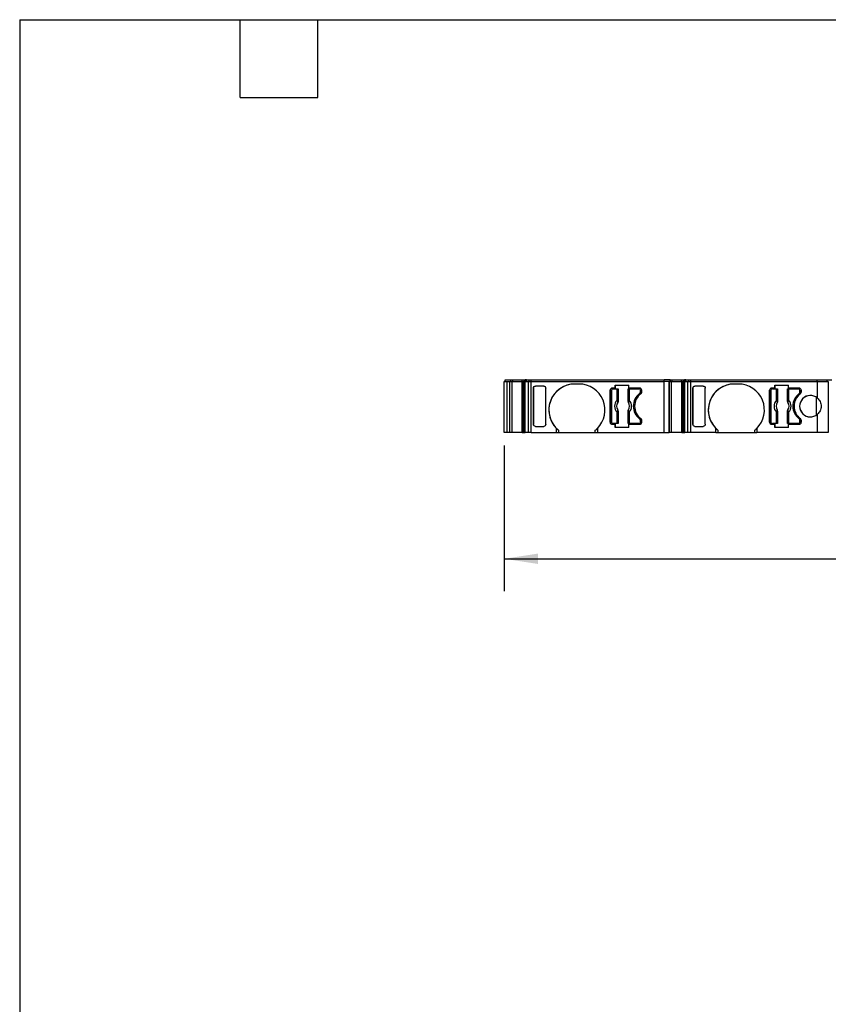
# Model space of a CAD drawing. Header units: millimetres. Extents: x 6 to 273, y 6 to 210.
# Tile 2 of 7: x 6 to 86, y 113 to 210. Entities that reach past the tile are written whole.
import ezdxf

# ---------------------------------------------------------------- set-up
doc = ezdxf.new("R2010")
doc.units = ezdxf.units.MM
doc.linetypes.add('SLD-Solid', pattern=[0])
doc.layers.add('DIMENSIONS', color=140, linetype='SLD-Solid', lineweight=25)
doc.layers.add('TEXT', color=140, linetype='SLD-Solid', lineweight=25)
doc.styles.add('SLDTEXTSTYLE0', font='TXT', dxfattribs={"width": 0.7})
doc.dimstyles.new('SLDDIMSTYLE0', dxfattribs={"dimtxt": 2.158008, "dimasz": 3.302, "dimexe": 0, "dimexo": 0.0625, "dimgap": 0.539502, "dimtad": 0, "dimtih": 1, "dimtoh": 1, "dimrnd": 1e-09, "dimzin": 12, "dimdsep": 46, "dimtxsty": 'SLDTEXTSTYLE0', "dimsah": 1, "dimcen": 0.09, "dimadec": 0, "dimazin": 3, "dimtfac": 1, "dimtofl": 0, "dimtmove": 0, "dimatfit": 3, "dimfxl": 0, "dimfrac": 2, "dimtolj": 1, "dimtzin": 12, "dimarcsym": 0})

# ---------------------------------------------------------------- blocks, each defined once
blk = doc.blocks.new('_D_4')
at = {"layer": 'DIMENSIONS'}
for p, q in [((53.82, 167.837), (53.82, 153.559)), ((133.907, 167.837), (133.907, 153.559)), ((53.82, 156.734), (86.346, 156.734)), ((89.27, 156.734), (88.546, 156.734)), ((88.546, 156.734), (88.546, 153.304)), ((95.683, 156.734), (96.408, 156.734)), ((96.408, 156.734), (96.408, 153.304)), ((133.907, 156.734), (98.607, 156.734)), ((88.546, 153.304), (89.27, 153.304)), ((96.408, 153.304), (95.683, 153.304))]:
    blk.add_line(p, q, dxfattribs=at)
for points in [[(53.82, 156.734), (57.122, 156.226), (57.122, 157.242)], [(133.907, 156.734), (130.605, 157.242), (130.605, 156.226)]]:
    blk.add_solid(points, dxfattribs=at)
at = {"layer": 'DIMENSIONS', "char_height": 2.1167, "attachment_point": 1, "style": 'SLDTEXTSTYLE0'}
for s, insert in [('80.1', (89.27, 159.945)), ('3.15', (89.27, 156.032))]:
    blk.add_mtext(s, dxfattribs=dict(at, insert=insert))

msp = doc.modelspace()

# ---------------------------------------------------------------- linework, layer by layer
for p, q in [((53.82, 169.107), (53.82, 174.107)), ((53.82, 174.107), (54.067, 174.107)), ((53.92, 174.107), (53.92, 174.257)), ((53.92, 174.257), (54.467, 174.257)), ((54.067, 174.107), (54.067, 169.107)), ((54.067, 174.107), (54.367, 174.107)), ((54.367, 169.107), (54.367, 174.107)), ((54.367, 174.107), (54.377, 174.107)), ((54.367, 169.107), (54.367, 174.107)), ((54.377, 169.107), (54.377, 174.107)), ((54.377, 174.107), (54.585, 174.107)), ((54.467, 174.107), (54.467, 174.257)), ((54.467, 174.257), (54.474, 174.257)), ((54.474, 174.107), (54.474, 174.257)), ((54.474, 174.257), (54.663, 174.257)), ((54.585, 169.107), (54.585, 174.107)), ((54.585, 174.107), (55.58, 174.107)), ((54.663, 174.107), (54.663, 174.257)), ((54.663, 174.257), (55.571, 174.257)), ((55.571, 174.107), (55.571, 174.257)), ((55.571, 174.257), (55.613, 174.257)), ((55.58, 169.107), (55.58, 174.107)), ((55.58, 174.107), (55.639, 174.107)), ((55.613, 174.257), (55.758, 174.257)), ((55.639, 174.107), (55.783, 174.107)), ((55.639, 174.007), (55.783, 174.007)), ((55.639, 169.107), (55.639, 174.007)), ((55.661, 174.007), (55.661, 169.107)), ((55.732, 169.107), (55.732, 174.007)), ((55.758, 174.107), (55.758, 174.257)), ((55.758, 174.257), (55.873, 174.257)), ((55.774, 169.107), (55.774, 174.007)), ((55.783, 174.007), (55.783, 174.107)), ((55.783, 174.107), (55.877, 174.107)), ((55.783, 174.007), (55.877, 174.007)), ((55.873, 174.107), (55.873, 174.257)), ((55.992, 174.257), (55.873, 174.257)), ((55.877, 169.107), (55.877, 174.107)), ((55.877, 174.107), (56.179, 174.107)), ((55.992, 174.107), (55.992, 174.257)), ((55.992, 174.257), (56.275, 174.257)), ((56.179, 169.107), (56.179, 174.107)), ((56.179, 174.107), (56.468, 174.107)), ((56.275, 174.107), (56.275, 174.257)), ((56.275, 174.257), (56.468, 174.257)), ((56.468, 174.107), (56.468, 174.257)), ((56.468, 174.257), (69.487, 174.257)), ((56.468, 169.107), (56.468, 174.107)), ((56.468, 174.107), (69.487, 174.107)), ((57.688, 173.657), (56.88, 173.657)), ((61.138, 173.857), (60.738, 173.857)), ((64.693, 173.757), (66.034, 173.757)), ((64.693, 173.757), (64.693, 173.457)), ((64.693, 173.457), (64.693, 173.757)), ((64.693, 173.757), (64.693, 173.757)), ((66.034, 173.457), (66.034, 173.757)), ((69.487, 174.107), (69.487, 174.257)), ((70.087, 174.257), (69.487, 174.257)), ((69.487, 169.107), (69.487, 174.107)), ((69.987, 174.107), (69.487, 174.107)), ((69.987, 169.107), (69.987, 174.107)), ((69.987, 174.107), (69.997, 174.107)), ((69.987, 169.107), (69.987, 174.107)), ((69.997, 169.107), (69.997, 174.107)), ((69.997, 174.107), (70.205, 174.107)), ((70.087, 174.107), (70.087, 174.257)), ((70.087, 174.257), (70.094, 174.257)), ((70.087, 174.107), (70.087, 174.257)), ((70.094, 174.107), (70.094, 174.257)), ((70.094, 174.257), (70.283, 174.257)), ((70.205, 169.107), (70.205, 174.107)), ((70.205, 174.107), (71.2, 174.107)), ((70.283, 174.107), (70.283, 174.257)), ((70.283, 174.257), (71.19, 174.257)), ((71.19, 174.107), (71.19, 174.257)), ((71.19, 174.257), (71.233, 174.257)), ((71.2, 169.107), (71.2, 174.107)), ((71.2, 174.107), (71.258, 174.107)), ((71.233, 174.257), (71.377, 174.257)), ((71.258, 174.107), (71.403, 174.107)), ((71.258, 174.007), (71.403, 174.007)), ((71.258, 169.107), (71.258, 174.007)), ((71.281, 174.007), (71.281, 169.107)), ((71.352, 169.107), (71.352, 174.007)), ((71.377, 174.107), (71.377, 174.257)), ((71.377, 174.257), (71.492, 174.257)), ((71.394, 169.107), (71.394, 174.007)), ((71.403, 174.007), (71.403, 174.107)), ((71.403, 174.107), (71.497, 174.107)), ((71.403, 174.007), (71.497, 174.007)), ((71.492, 174.107), (71.492, 174.257)), ((71.612, 174.257), (71.492, 174.257)), ((71.497, 169.107), (71.497, 174.107)), ((71.497, 174.107), (71.798, 174.107)), ((71.612, 174.107), (71.612, 174.257)), ((71.612, 174.257), (71.895, 174.257)), ((71.798, 169.107), (71.798, 174.107)), ((71.798, 174.107), (72.088, 174.107)), ((71.895, 174.107), (71.895, 174.257)), ((71.895, 174.257), (72.088, 174.257)), ((72.088, 174.107), (72.088, 174.257)), ((72.088, 174.257), (84.463, 174.257)), ((72.088, 169.107), (72.088, 174.107)), ((72.088, 174.107), (84.507, 174.107)), ((73.307, 173.657), (72.498, 173.657)), ((76.757, 173.857), (76.357, 173.857)), ((80.312, 173.757), (81.653, 173.757)), ((80.312, 173.757), (80.312, 173.457)), ((80.312, 173.457), (80.312, 173.757)), ((80.312, 173.757), (80.312, 173.757)), ((81.653, 173.457), (81.653, 173.757)), ((84.463, 174.107), (84.463, 174.257)), ((84.463, 174.257), (85.464, 174.257)), ((84.507, 172.465), (84.507, 174.107)), ((84.507, 174.107), (85.564, 174.107)), ((85.464, 174.107), (85.464, 174.257)), ((85.464, 174.107), (85.464, 174.257)), ((85.464, 174.257), (85.908, 174.257)), ((85.564, 174.107), (85.564, 169.107)), ((56.68, 173.474), (56.68, 173.456)), ((56.68, 169.89), (56.68, 173.474)), ((56.68, 173.456), (56.68, 169.908)), ((57.888, 169.908), (57.888, 173.456)), ((64.188, 173.257), (64.188, 170.107)), ((64.188, 173.257), (64.188, 173.257)), ((64.188, 170.107), (64.188, 173.257)), ((64.313, 173.232), (64.313, 170.132)), ((64.693, 173.457), (64.388, 173.457)), ((64.463, 173.382), (64.872, 173.382)), ((64.693, 173.457), (64.693, 173.457)), ((64.872, 172.269), (64.872, 173.382)), ((64.872, 173.382), (64.971, 173.382)), ((64.971, 173.382), (64.971, 172.269)), ((64.971, 173.382), (64.981, 173.382)), ((64.981, 172.158), (64.981, 173.382)), ((65.946, 173.382), (65.946, 172.158)), ((65.946, 173.382), (65.955, 173.382)), ((65.955, 172.269), (65.955, 173.382)), ((65.955, 173.382), (66.055, 173.382)), ((67.088, 173.457), (66.034, 173.457)), ((66.055, 173.382), (66.055, 172.269)), ((66.055, 173.382), (67.013, 173.382)), ((67.083, 172.922), (67.083, 172.922)), ((67.163, 173.082), (67.163, 173.232)), ((67.163, 173.232), (67.163, 173.232)), ((67.163, 173.232), (67.163, 173.082)), ((67.163, 173.082), (67.163, 173.082)), ((67.288, 173.057), (67.288, 173.257)), ((72.298, 173.474), (72.298, 173.456)), ((72.298, 169.89), (72.298, 173.474)), ((72.298, 173.456), (72.298, 169.908)), ((73.507, 169.908), (73.507, 173.456)), ((79.807, 173.257), (79.807, 170.107)), ((79.807, 173.257), (79.807, 173.257)), ((79.807, 170.107), (79.807, 173.257)), ((79.932, 173.232), (79.932, 170.132)), ((80.312, 173.457), (80.007, 173.457)), ((80.082, 173.382), (80.49, 173.382)), ((80.312, 173.457), (80.312, 173.457)), ((80.49, 172.269), (80.49, 173.382)), ((80.49, 173.382), (80.59, 173.382)), ((80.59, 173.382), (80.59, 172.269)), ((80.59, 173.382), (80.6, 173.382)), ((80.6, 172.158), (80.6, 173.382)), ((81.565, 173.382), (81.565, 172.158)), ((81.565, 173.382), (81.574, 173.382)), ((81.574, 172.269), (81.574, 173.382)), ((81.574, 173.382), (81.674, 173.382)), ((82.707, 173.457), (81.653, 173.457)), ((81.674, 173.382), (81.674, 172.269)), ((81.674, 173.382), (82.632, 173.382)), ((82.702, 172.922), (82.702, 172.922)), ((82.782, 173.082), (82.782, 173.232)), ((82.782, 173.232), (82.782, 173.232)), ((82.782, 173.232), (82.782, 173.082)), ((82.782, 173.082), (82.782, 173.082)), ((82.907, 173.257), (82.907, 173.057)), ((64.872, 172.269), (64.971, 172.269)), ((65.955, 172.269), (66.055, 172.269)), ((80.49, 172.269), (80.59, 172.269)), ((81.574, 172.269), (81.674, 172.269)), ((84.418, 170.828), (84.418, 172.536)), ((64.872, 169.982), (64.872, 171.095)), ((64.971, 171.095), (64.872, 171.095)), ((64.971, 171.095), (64.971, 169.982)), ((64.981, 169.982), (64.981, 171.205)), ((65.946, 171.205), (65.946, 169.982)), ((65.955, 169.982), (65.955, 171.095)), ((66.055, 171.095), (65.955, 171.095)), ((66.055, 171.095), (66.055, 169.982)), ((80.49, 169.982), (80.49, 171.095)), ((80.59, 171.095), (80.49, 171.095)), ((80.59, 171.095), (80.59, 169.982)), ((80.6, 169.982), (80.6, 171.205)), ((81.565, 171.205), (81.565, 169.982)), ((81.574, 169.982), (81.574, 171.095)), ((81.674, 171.095), (81.574, 171.095)), ((81.674, 171.095), (81.674, 169.982)), ((84.507, 169.107), (84.507, 170.899)), ((56.68, 169.908), (56.68, 169.89)), ((64.188, 170.107), (64.188, 170.107)), ((64.388, 169.907), (64.693, 169.907)), ((64.872, 169.982), (64.463, 169.982)), ((64.693, 169.907), (64.693, 169.607)), ((64.693, 169.607), (64.693, 169.907)), ((64.693, 169.907), (64.693, 169.907)), ((64.971, 169.982), (64.872, 169.982)), ((64.981, 169.982), (64.971, 169.982)), ((65.955, 169.982), (65.946, 169.982)), ((66.055, 169.982), (65.955, 169.982)), ((66.034, 169.607), (66.034, 169.907)), ((66.034, 169.907), (67.088, 169.907)), ((67.013, 169.982), (66.055, 169.982)), ((67.083, 170.442), (67.083, 170.442)), ((67.163, 170.132), (67.163, 170.282)), ((67.163, 170.282), (67.163, 170.282)), ((67.163, 170.282), (67.163, 170.132)), ((67.163, 170.132), (67.163, 170.132)), ((67.288, 170.107), (67.288, 170.307)), ((72.298, 169.908), (72.298, 169.89)), ((79.807, 170.107), (79.807, 170.107)), ((80.007, 169.907), (80.312, 169.907)), ((80.49, 169.982), (80.082, 169.982)), ((80.312, 169.907), (80.312, 169.607)), ((80.312, 169.907), (80.312, 169.907)), ((80.312, 169.607), (80.312, 169.907)), ((80.59, 169.982), (80.49, 169.982)), ((80.6, 169.982), (80.59, 169.982)), ((81.574, 169.982), (81.565, 169.982)), ((81.674, 169.982), (81.574, 169.982)), ((81.653, 169.607), (81.653, 169.907)), ((81.653, 169.907), (82.707, 169.907)), ((82.632, 169.982), (81.674, 169.982)), ((82.702, 170.442), (82.702, 170.442)), ((82.782, 170.132), (82.782, 170.282)), ((82.782, 170.282), (82.782, 170.282)), ((82.782, 170.282), (82.782, 170.132)), ((82.782, 170.132), (82.782, 170.132)), ((82.907, 170.307), (82.907, 170.107)), ((54.067, 169.107), (53.82, 169.107)), ((54.367, 169.107), (54.067, 169.107)), ((54.377, 169.107), (54.367, 169.107)), ((54.585, 169.107), (54.377, 169.107)), ((55.58, 169.107), (54.585, 169.107)), ((55.58, 169.107), (55.639, 169.107)), ((55.639, 169.107), (55.661, 169.107)), ((55.661, 169.107), (55.732, 169.107)), ((55.732, 169.107), (55.774, 169.107)), ((55.774, 169.107), (55.877, 169.107)), ((56.179, 169.107), (55.877, 169.107)), ((56.468, 169.107), (56.179, 169.107)), ((56.468, 169.107), (58.938, 169.107)), ((56.88, 169.707), (57.688, 169.707)), ((58.938, 169.107), (58.938, 169.501)), ((58.938, 169.107), (59.138, 169.107)), ((59.138, 169.321), (59.138, 169.107)), ((59.138, 169.107), (62.738, 169.107)), ((62.738, 169.107), (62.738, 169.321)), ((62.738, 169.107), (62.938, 169.107)), ((62.938, 169.501), (62.938, 169.107)), ((62.938, 169.107), (69.487, 169.107)), ((66.034, 169.607), (64.693, 169.607)), ((64.693, 169.607), (64.693, 169.607)), ((69.487, 169.107), (69.987, 169.107)), ((69.997, 169.107), (69.987, 169.107)), ((70.205, 169.107), (69.997, 169.107)), ((71.2, 169.107), (70.205, 169.107)), ((71.2, 169.107), (71.258, 169.107)), ((71.258, 169.107), (71.281, 169.107)), ((71.281, 169.107), (71.352, 169.107)), ((71.352, 169.107), (71.394, 169.107)), ((71.394, 169.107), (71.497, 169.107)), ((71.798, 169.107), (71.497, 169.107)), ((72.088, 169.107), (71.798, 169.107)), ((74.557, 169.107), (72.088, 169.107)), ((72.498, 169.707), (73.307, 169.707)), ((74.557, 169.107), (74.557, 169.501)), ((74.557, 169.107), (74.757, 169.107)), ((74.757, 169.321), (74.757, 169.107)), ((74.757, 169.107), (78.357, 169.107)), ((78.357, 169.107), (78.357, 169.321)), ((78.357, 169.107), (78.557, 169.107)), ((78.557, 169.501), (78.557, 169.107)), ((84.507, 169.107), (78.557, 169.107)), ((81.653, 169.607), (80.312, 169.607)), ((80.312, 169.607), (80.312, 169.607)), ((85.564, 169.107), (84.507, 169.107))]:
    msp.add_line(p, q)
at = {"flags": 128}
for points in [[(64.945, 172.044), (64.944, 172.045), (64.943, 172.045)], [(64.974, 172.161), (64.978, 172.159), (64.981, 172.158)], [(65.946, 172.158), (65.95, 172.16), (65.952, 172.161)], [(65.983, 172.045), (65.982, 172.045), (65.982, 172.044)], [(80.564, 172.044), (80.563, 172.045), (80.562, 172.045)], [(80.593, 172.161), (80.597, 172.159), (80.6, 172.158)], [(81.565, 172.158), (81.568, 172.16), (81.571, 172.161)], [(81.602, 172.045), (81.601, 172.045), (81.6, 172.044)], [(64.943, 171.319), (64.944, 171.319), (64.945, 171.32)], [(64.981, 171.205), (64.977, 171.204), (64.974, 171.203)], [(65.952, 171.203), (65.949, 171.205), (65.946, 171.205)], [(65.982, 171.32), (65.983, 171.319), (65.983, 171.319)], [(80.562, 171.319), (80.563, 171.319), (80.564, 171.32)], [(80.6, 171.205), (80.596, 171.204), (80.593, 171.203)], [(81.571, 171.203), (81.567, 171.205), (81.565, 171.205)], [(81.6, 171.32), (81.601, 171.319), (81.602, 171.319)]]:
    msp.add_lwpolyline(points, dxfattribs=at)
for centre, radius, start, end in [((60.738, 171.307), 2.55, 90, 225.09914), ((60.738, 171.307), 2.55, 90, 231.13768), ((61.138, 171.307), 2.55, 314.90088, 89.99999), ((76.357, 171.307), 2.55, 90, 225.09914), ((76.357, 171.307), 2.55, 90, 231.13764), ((76.757, 171.307), 2.55, 314.90088, 89.99999), ((64.388, 173.257), 0.2, 90, 180), ((64.388, 173.257), 0.2, 90, 180), ((64.463, 173.232), 0.15, 90, 180), ((68.013, 171.682), 1.55, 126.8699, 233.1301), ((68.013, 171.682), 1.55, 126.86988, 233.13012), ((68.088, 171.682), 1.5, 126.03188, 233.96812), ((67.013, 173.232), 0.15, 0, 90), ((67.013, 173.232), 0.15, 0, 90), ((66.963, 173.082), 0.2, 306.8699, 0), ((66.963, 173.082), 0.2, 306.87005, 0), ((67.088, 173.257), 0.2, 0, 90), ((67.088, 173.057), 0.2, 306.03188, 0), ((80.007, 173.257), 0.2, 90, 180), ((80.007, 173.257), 0.2, 90, 180), ((80.082, 173.232), 0.15, 90, 180), ((83.632, 171.682), 1.55, 126.8699, 233.1301), ((83.632, 171.682), 1.55, 126.86988, 233.13012), ((83.707, 171.682), 1.5, 126.03188, 233.96812), ((82.632, 173.232), 0.15, 0, 90), ((82.632, 173.232), 0.15, 0, 90), ((82.582, 173.082), 0.2, 306.8699, 0), ((82.582, 173.082), 0.2, 306.87005, 0), ((82.707, 173.257), 0.2, 0, 90), ((83.807, 171.682), 1.05, 48.19046, 311.80954), ((83.807, 171.682), 1.05, 90, 270), ((82.707, 173.057), 0.2, 306.03188, 0), ((65.463, 171.682), 0.833, 135.23629, 224.76371), ((65.463, 171.682), 0.634, 145.08334, 214.91666), ((65.463, 171.682), 0.633, 145.05031, 214.94969), ((64.91, 172.175), 0.066, 289.96147, 346.89449), ((66.017, 172.175), 0.066, 193.10543, 250.03853), ((65.463, 171.682), 0.633, 325.05032, 34.94968), ((65.463, 171.682), 0.634, 325.08334, 34.91666), ((65.463, 171.682), 0.833, 315.23629, 44.76371), ((81.082, 171.682), 0.833, 135.23629, 224.76371), ((81.082, 171.682), 0.634, 145.08334, 214.91666), ((81.082, 171.682), 0.633, 145.05032, 214.94968), ((80.529, 172.175), 0.066, 289.96147, 346.89449), ((81.635, 172.175), 0.066, 193.10543, 250.03853), ((81.082, 171.682), 0.633, 325.05032, 34.94968), ((81.082, 171.682), 0.634, 325.08334, 34.91666), ((81.082, 171.682), 0.833, 315.23629, 44.76371), ((64.91, 171.188), 0.066, 13.10551, 70.03853), ((66.017, 171.188), 0.066, 109.96147, 166.89457), ((80.529, 171.188), 0.066, 13.10551, 70.03853), ((81.635, 171.188), 0.066, 109.96147, 166.89457), ((64.388, 170.107), 0.2, 180, 270), ((64.388, 170.107), 0.2, 180, 270.00054), ((64.463, 170.132), 0.15, 180, 270), ((67.013, 170.132), 0.15, 270, 0), ((67.013, 170.132), 0.15, 270.00025, 0), ((66.963, 170.282), 0.2, 0, 53.1301), ((66.963, 170.282), 0.2, 0, 53.12995), ((67.088, 170.107), 0.2, 270, 0), ((67.088, 170.307), 0.2, 0, 53.96812), ((80.007, 170.107), 0.2, 180, 270), ((80.007, 170.107), 0.2, 180, 270.00052), ((80.082, 170.132), 0.15, 180, 270), ((82.632, 170.132), 0.15, 270, 0), ((82.632, 170.132), 0.15, 270.00025, 0), ((82.582, 170.282), 0.2, 0, 53.1301), ((82.582, 170.282), 0.2, 0, 53.12995), ((82.707, 170.107), 0.2, 270, 0), ((82.707, 170.307), 0.2, 0, 53.96812)]:
    msp.add_arc(centre, radius, start, end)
for points, knots in [([(56.68, 173.456), (56.68, 173.504), (56.699, 173.559), (56.777, 173.637), (56.833, 173.657), (56.88, 173.657)], [0, 0, 0, 0, 0.5, 0.5, 1, 1, 1, 1]), ([(57.688, 173.657), (57.736, 173.657), (57.791, 173.637), (57.869, 173.559), (57.888, 173.504), (57.888, 173.456)], [0, 0, 0, 0, 0.5, 0.5, 1, 1, 1, 1]), ([(72.298, 173.456), (72.298, 173.504), (72.318, 173.559), (72.396, 173.637), (72.451, 173.657), (72.498, 173.657)], [0, 0, 0, 0, 0.5, 0.5, 1, 1, 1, 1]), ([(73.307, 173.657), (73.354, 173.657), (73.409, 173.637), (73.487, 173.559), (73.507, 173.504), (73.507, 173.456)], [0, 0, 0, 0, 0.5, 0.5, 1, 1, 1, 1]), ([(64.974, 172.161), (64.974, 172.144), (64.973, 172.103), (64.955, 172.067), (64.943, 172.045)], [0, 0, 0, 0, 0.389276, 1, 1, 1, 1]), ([(64.945, 172.044), (64.949, 172.05), (64.952, 172.055), (64.955, 172.061), (64.958, 172.066), (64.961, 172.072), (64.964, 172.078), (64.967, 172.084), (64.969, 172.09), (64.971, 172.096), (64.972, 172.099), (64.973, 172.102), (64.974, 172.105), (64.975, 172.112), (64.977, 172.118), (64.978, 172.124), (64.978, 172.127), (64.979, 172.131), (64.979, 172.134), (64.98, 172.142), (64.981, 172.15), (64.981, 172.158)], [0, 0, 0, 0, 0.0000193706, 0.0000193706, 0.0000193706, 0.0000387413, 0.0000387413, 0.0000387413, 0.0000581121, 0.0000581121, 0.0000581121, 0.0000677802, 0.0000677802, 0.0000677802, 0.0000871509, 0.0000871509, 0.0000871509, 0.0000968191, 0.0000968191, 0.0000968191, 0.0001214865, 0.0001214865, 0.0001214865, 0.0001214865]), ([(65.946, 172.158), (65.946, 172.152), (65.946, 172.146), (65.947, 172.139), (65.947, 172.133), (65.948, 172.126), (65.95, 172.12), (65.951, 172.114), (65.952, 172.107), (65.954, 172.101), (65.955, 172.098), (65.956, 172.095), (65.957, 172.092), (65.959, 172.086), (65.962, 172.08), (65.965, 172.074), (65.966, 172.071), (65.967, 172.068), (65.969, 172.065), (65.973, 172.058), (65.977, 172.051), (65.982, 172.044)], [0, 0, 0, 0, 0.0000193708, 0.0000193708, 0.0000193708, 0.0000387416, 0.0000387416, 0.0000387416, 0.0000581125, 0.0000581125, 0.0000581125, 0.0000677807, 0.0000677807, 0.0000677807, 0.0000871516, 0.0000871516, 0.0000871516, 0.0000968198, 0.0000968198, 0.0000968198, 0.0001214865, 0.0001214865, 0.0001214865, 0.0001214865]), ([(65.994, 172.113), (65.991, 172.106), (65.984, 172.089), (65.979, 172.065), (65.982, 172.052), (65.983, 172.045)], [0, 0, 0, 0, 0.265902, 0.599333, 1, 1, 1, 1]), ([(66.055, 172.269), (66.05, 172.254), (66.04, 172.225), (66.024, 172.183), (66.008, 172.144), (65.999, 172.123), (65.994, 172.113)], [0, 0, 0, 0, 0.251221, 0.500849, 0.763425, 1, 1, 1, 1]), ([(80.593, 172.161), (80.592, 172.144), (80.591, 172.103), (80.573, 172.067), (80.562, 172.045)], [0, 0, 0, 0, 0.389276, 1, 1, 1, 1]), ([(80.564, 172.044), (80.567, 172.05), (80.571, 172.055), (80.574, 172.061), (80.577, 172.066), (80.58, 172.072), (80.583, 172.078), (80.585, 172.084), (80.587, 172.09), (80.59, 172.096), (80.591, 172.099), (80.591, 172.102), (80.592, 172.105), (80.594, 172.112), (80.595, 172.118), (80.597, 172.124), (80.597, 172.127), (80.598, 172.131), (80.598, 172.134), (80.599, 172.142), (80.6, 172.15), (80.6, 172.158)], [0, 0, 0, 0, 0.0000193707, 0.0000193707, 0.0000193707, 0.0000387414, 0.0000387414, 0.0000387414, 0.0000581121, 0.0000581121, 0.0000581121, 0.0000677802, 0.0000677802, 0.0000677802, 0.000087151, 0.000087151, 0.000087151, 0.0000968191, 0.0000968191, 0.0000968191, 0.0001214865, 0.0001214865, 0.0001214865, 0.0001214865]), ([(81.565, 172.158), (81.565, 172.152), (81.565, 172.146), (81.565, 172.139), (81.566, 172.133), (81.567, 172.126), (81.568, 172.12), (81.57, 172.114), (81.571, 172.107), (81.573, 172.101), (81.574, 172.098), (81.575, 172.095), (81.576, 172.092), (81.578, 172.086), (81.581, 172.08), (81.583, 172.074), (81.585, 172.071), (81.586, 172.068), (81.588, 172.065), (81.591, 172.058), (81.596, 172.051), (81.6, 172.044)], [0, 0, 0, 0, 0.0000193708, 0.0000193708, 0.0000193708, 0.0000387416, 0.0000387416, 0.0000387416, 0.0000581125, 0.0000581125, 0.0000581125, 0.0000677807, 0.0000677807, 0.0000677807, 0.0000871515, 0.0000871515, 0.0000871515, 0.0000968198, 0.0000968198, 0.0000968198, 0.0001214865, 0.0001214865, 0.0001214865, 0.0001214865]), ([(81.613, 172.113), (81.61, 172.106), (81.603, 172.089), (81.597, 172.065), (81.6, 172.052), (81.602, 172.045)], [0, 0, 0, 0, 0.2659023, 0.5993334, 1, 1, 1, 1]), ([(81.674, 172.269), (81.669, 172.254), (81.658, 172.225), (81.643, 172.183), (81.627, 172.144), (81.617, 172.123), (81.613, 172.113)], [0, 0, 0, 0, 0.251221, 0.500849, 0.763425, 1, 1, 1, 1]), ([(84.507, 172.465), (84.604, 172.378), (84.694, 172.264), (84.821, 171.994), (84.857, 171.838), (84.857, 171.525), (84.821, 171.37), (84.694, 171.1), (84.604, 170.986), (84.507, 170.899)], [0, 0, 0, 0, 0.25, 0.25, 0.5, 0.5, 0.75, 0.75, 1, 1, 1, 1]), ([(64.872, 171.095), (64.877, 171.11), (64.887, 171.139), (64.903, 171.181), (64.918, 171.22), (64.928, 171.241), (64.933, 171.25)], [0, 0, 0, 0, 0.251221, 0.500849, 0.763425, 1, 1, 1, 1]), ([(64.933, 171.25), (64.936, 171.258), (64.943, 171.275), (64.948, 171.299), (64.945, 171.312), (64.943, 171.319)], [0, 0, 0, 0, 0.265902, 0.599333, 1, 1, 1, 1]), ([(64.981, 171.205), (64.981, 171.212), (64.981, 171.218), (64.98, 171.225), (64.979, 171.231), (64.978, 171.238), (64.977, 171.244), (64.976, 171.25), (64.974, 171.257), (64.972, 171.263), (64.972, 171.266), (64.971, 171.269), (64.969, 171.272), (64.967, 171.278), (64.965, 171.284), (64.962, 171.29), (64.961, 171.293), (64.959, 171.296), (64.958, 171.299), (64.954, 171.306), (64.95, 171.313), (64.945, 171.32)], [0, 0, 0, 0, 0.0000193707, 0.0000193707, 0.0000193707, 0.0000387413, 0.0000387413, 0.0000387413, 0.0000581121, 0.0000581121, 0.0000581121, 0.0000677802, 0.0000677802, 0.0000677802, 0.0000871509, 0.0000871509, 0.0000871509, 0.0000968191, 0.0000968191, 0.0000968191, 0.0001214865, 0.0001214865, 0.0001214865, 0.0001214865]), ([(65.982, 171.32), (65.978, 171.314), (65.975, 171.309), (65.971, 171.303), (65.968, 171.298), (65.965, 171.292), (65.963, 171.286), (65.96, 171.28), (65.958, 171.274), (65.956, 171.268), (65.955, 171.265), (65.954, 171.262), (65.953, 171.259), (65.951, 171.252), (65.95, 171.246), (65.949, 171.24), (65.948, 171.236), (65.948, 171.233), (65.947, 171.23), (65.946, 171.222), (65.946, 171.214), (65.946, 171.205)], [0, 0, 0, 0, 0.0000193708, 0.0000193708, 0.0000193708, 0.0000387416, 0.0000387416, 0.0000387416, 0.0000581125, 0.0000581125, 0.0000581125, 0.0000677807, 0.0000677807, 0.0000677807, 0.0000871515, 0.0000871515, 0.0000871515, 0.0000968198, 0.0000968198, 0.0000968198, 0.0001214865, 0.0001214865, 0.0001214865, 0.0001214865]), ([(65.952, 171.203), (65.953, 171.22), (65.954, 171.261), (65.972, 171.297), (65.983, 171.319)], [0, 0, 0, 0, 0.389276, 1, 1, 1, 1]), ([(80.49, 171.095), (80.495, 171.11), (80.506, 171.139), (80.521, 171.181), (80.537, 171.22), (80.547, 171.241), (80.551, 171.25)], [0, 0, 0, 0, 0.251221, 0.500849, 0.763425, 1, 1, 1, 1]), ([(80.551, 171.25), (80.554, 171.258), (80.561, 171.275), (80.567, 171.299), (80.564, 171.312), (80.562, 171.319)], [0, 0, 0, 0, 0.265902, 0.599333, 1, 1, 1, 1]), ([(80.6, 171.205), (80.6, 171.212), (80.599, 171.218), (80.599, 171.225), (80.598, 171.231), (80.597, 171.238), (80.596, 171.244), (80.595, 171.25), (80.593, 171.257), (80.591, 171.263), (80.59, 171.266), (80.589, 171.269), (80.588, 171.272), (80.586, 171.278), (80.583, 171.284), (80.581, 171.29), (80.579, 171.293), (80.578, 171.296), (80.576, 171.299), (80.573, 171.306), (80.568, 171.313), (80.564, 171.32)], [0, 0, 0, 0, 0.0000193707, 0.0000193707, 0.0000193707, 0.0000387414, 0.0000387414, 0.0000387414, 0.0000581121, 0.0000581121, 0.0000581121, 0.0000677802, 0.0000677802, 0.0000677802, 0.000087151, 0.000087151, 0.000087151, 0.0000968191, 0.0000968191, 0.0000968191, 0.0001214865, 0.0001214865, 0.0001214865, 0.0001214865]), ([(81.6, 171.32), (81.597, 171.314), (81.593, 171.309), (81.59, 171.303), (81.587, 171.298), (81.584, 171.292), (81.581, 171.286), (81.579, 171.28), (81.577, 171.274), (81.575, 171.268), (81.574, 171.265), (81.573, 171.262), (81.572, 171.259), (81.57, 171.252), (81.569, 171.246), (81.567, 171.24), (81.567, 171.236), (81.566, 171.233), (81.566, 171.23), (81.565, 171.222), (81.565, 171.214), (81.565, 171.205)], [0, 0, 0, 0, 0.0000193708, 0.0000193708, 0.0000193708, 0.0000387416, 0.0000387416, 0.0000387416, 0.0000581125, 0.0000581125, 0.0000581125, 0.0000677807, 0.0000677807, 0.0000677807, 0.0000871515, 0.0000871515, 0.0000871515, 0.0000968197, 0.0000968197, 0.0000968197, 0.0001214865, 0.0001214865, 0.0001214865, 0.0001214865]), ([(81.571, 171.203), (81.572, 171.22), (81.573, 171.261), (81.591, 171.297), (81.602, 171.319)], [0, 0, 0, 0, 0.389276, 1, 1, 1, 1]), ([(56.88, 169.707), (56.833, 169.707), (56.777, 169.727), (56.699, 169.805), (56.68, 169.86), (56.68, 169.908)], [0, 0, 0, 0, 0.5, 0.5, 1, 1, 1, 1]), ([(57.888, 169.908), (57.888, 169.86), (57.869, 169.805), (57.791, 169.727), (57.736, 169.707), (57.688, 169.707)], [0, 0, 0, 0, 0.5, 0.5, 1, 1, 1, 1]), ([(72.498, 169.707), (72.451, 169.707), (72.396, 169.727), (72.318, 169.805), (72.298, 169.86), (72.298, 169.908)], [0, 0, 0, 0, 0.5, 0.5, 1, 1, 1, 1]), ([(73.507, 169.908), (73.507, 169.86), (73.487, 169.805), (73.409, 169.727), (73.354, 169.707), (73.307, 169.707)], [0, 0, 0, 0, 0.5, 0.5, 1, 1, 1, 1])]:
    msp.add_open_spline(points, degree=3, knots=knots)
for points in [[(64.872, 172.269), (64.891, 172.212), (64.913, 172.155), (64.933, 172.113)], [(64.933, 172.113), (64.947, 172.083), (64.95, 172.06), (64.943, 172.045)], [(64.971, 172.269), (64.971, 172.23), (64.972, 172.191), (64.974, 172.161)], [(65.952, 172.161), (65.951, 172.117), (65.963, 172.077), (65.983, 172.045)], [(65.952, 172.161), (65.955, 172.191), (65.955, 172.23), (65.955, 172.269)], [(80.49, 172.269), (80.509, 172.212), (80.532, 172.155), (80.551, 172.113)], [(80.551, 172.113), (80.565, 172.083), (80.569, 172.06), (80.562, 172.045)], [(80.59, 172.269), (80.59, 172.23), (80.591, 172.191), (80.593, 172.161)], [(81.571, 172.161), (81.57, 172.117), (81.581, 172.077), (81.602, 172.045)], [(81.571, 172.161), (81.573, 172.191), (81.574, 172.23), (81.574, 172.269)], [(64.974, 171.203), (64.976, 171.247), (64.964, 171.286), (64.943, 171.319)], [(64.974, 171.203), (64.972, 171.173), (64.971, 171.134), (64.971, 171.095)], [(65.955, 171.095), (65.955, 171.134), (65.955, 171.173), (65.952, 171.203)], [(65.994, 171.25), (65.98, 171.281), (65.977, 171.304), (65.983, 171.319)], [(66.055, 171.095), (66.036, 171.152), (66.014, 171.209), (65.994, 171.25)], [(80.593, 171.203), (80.594, 171.247), (80.583, 171.286), (80.562, 171.319)], [(80.593, 171.203), (80.591, 171.173), (80.59, 171.134), (80.59, 171.095)], [(81.574, 171.095), (81.574, 171.134), (81.573, 171.173), (81.571, 171.203)], [(81.613, 171.25), (81.599, 171.281), (81.596, 171.304), (81.602, 171.319)], [(81.674, 171.095), (81.655, 171.152), (81.632, 171.209), (81.613, 171.25)], [(58.938, 169.501), (59.002, 169.438), (59.069, 169.378), (59.138, 169.321)], [(62.738, 169.321), (62.808, 169.378), (62.875, 169.438), (62.938, 169.501)], [(74.557, 169.501), (74.62, 169.438), (74.687, 169.378), (74.757, 169.321)], [(78.357, 169.321), (78.427, 169.378), (78.494, 169.438), (78.557, 169.501)]]:
    msp.add_open_spline(points, degree=3)
at = {"layer": 'TEXT'}
for p, q in [((6.35, 209.55), (273.05, 209.55)), ((6.35, 209.55), (6.35, 6.35)), ((27.94, 201.93), (27.94, 209.55)), ((35.56, 201.93), (35.56, 209.55)), ((27.94, 201.93), (35.56, 201.93))]:
    msp.add_line(p, q, dxfattribs=at)

# ---------------------------------------------------------------- dimensions: what is measured, and where the dimension line sits
at = {"layer": 'DIMENSIONS'}
dim = msp.add_linear_dim(base=(133.907, 156.734), p1=(53.82, 169.107), p2=(133.907, 169.107), dimstyle='SLDDIMSTYLE0', dxfattribs=at)
dim.commit()
dim.dimension.update_dxf_attribs({"geometry": '_D_4', "text_midpoint": (92.477, 156.734), "dimtype": 160})

doc.saveas('drawing.dxf')
